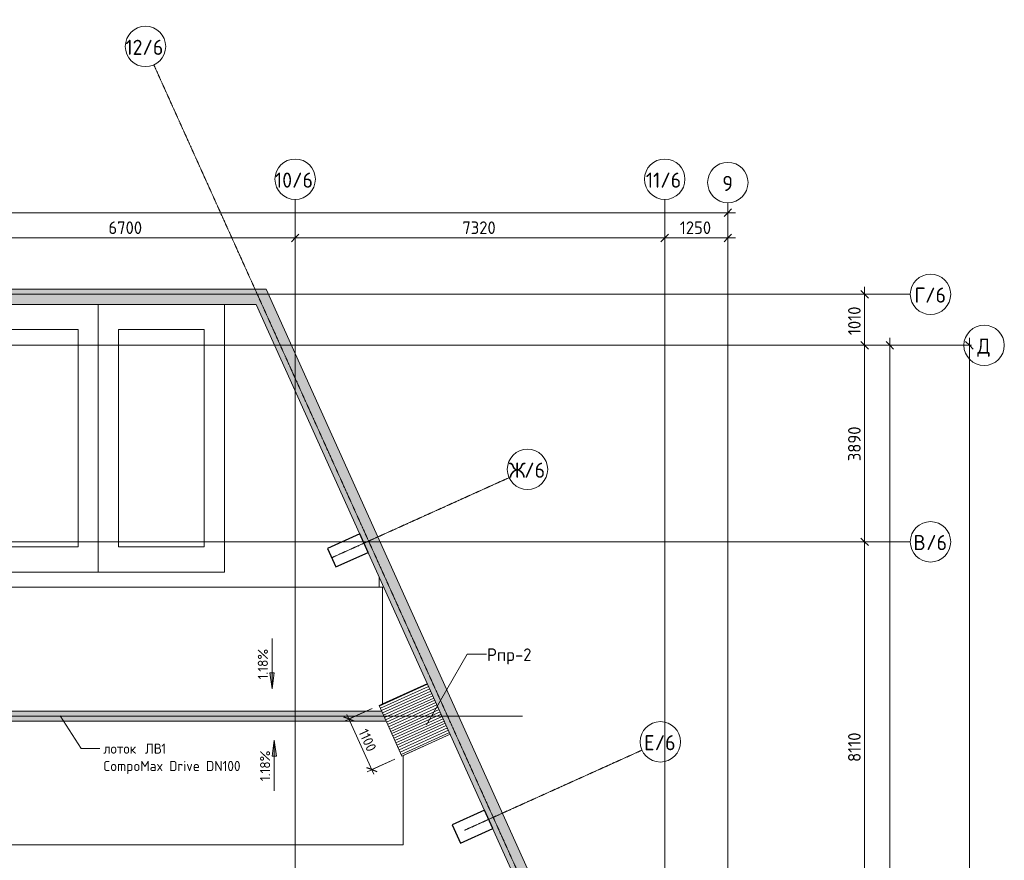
# Model space of a CAD drawing. Header units: millimetres. Extents: x 86102 to 162330, y -10965 to 131946.
# Tile 52 of 52: x 134343 to 153846, y 115305 to 131946. Entities that reach past the tile are written whole.
import ezdxf

# ---------------------------------------------------------------- set-up
doc = ezdxf.new("R2010")
doc.units = ezdxf.units.MM
doc.linetypes.add('4_ Штрихпунктир_ 10 х 2 мм', pattern=[14, 10, -2, 0, -2])
doc.linetypes.add('4_ Штрихпунктир_ 15 х 2 мм', pattern=[19, 15, -2, 0, -2])
for name, color, linetype, lineweight in [('A-ANNO-DIMS', 7, 'Continuous', 5), ('A-ANNO-DIMS-100', 7, 'Continuous', 5), ('A-DETL', 7, 'Continuous', 25), ('A-FLOR', 7, 'Continuous', 13), ('A-WALL', 7, 'Continuous', 13), ('A-WALL-PATT', 7, 'Continuous', 13), ('C-PRKG', 7, 'Continuous', 13), ('G-ANNO-DIMS', 7, 'Continuous', 5), ('G-ANNO-TEXT', 7, 'Continuous', 5), ('M-EQPM', 7, 'Continuous', 13), ('M-EQPM-IDEN', 7, 'Continuous', 5), ('Q-SPCQ', 7, 'Continuous', 13), ('S-COLS', 7, 'Continuous', 25), ('S-GRID', 7, 'Continuous', 5), ('S-GRID-IDEN', 7, 'Continuous', 5)]:
    doc.layers.add(name, color=color, linetype=linetype, lineweight=lineweight)
doc.styles.add('GOST Common_1', font='GOST_Common.ttf', dxfattribs={"height": 300})
doc.styles.add('GOST Common_2', font='GOST_Common.ttf', dxfattribs={"height": 200})
doc.styles.add('GOST Common_3', font='GOST_Common.ttf', dxfattribs={"height": 250})
doc.dimstyles.new('2_5_мм', dxfattribs={"dimscale": 304.8, "dimtxt": 251.428749, "dimasz": 0.492126, "dimexe": 0.492126, "dimexo": 0.492126, "dimgap": 0, "dimtad": 1, "dimdec": 5, "dimrnd": 1e-05, "dimdsep": 46, "dimtxsty": 'GOST Common_3', "dimblk1": 'OBLIQUE', "dimblk2": 'OBLIQUE', "dimsah": 1, "dimcen": 0.09, "dimdle": 0.492126, "dimadec": 5, "dimazin": 2, "dimtfac": 1, "dimtdec": 4, "dimtix": 1, "dimtmove": 0, "dimatfit": 3, "dimfxl": 1, "dimtvp": 1, "dimtolj": 1, "dimtzin": 0, "dimarcsym": 2})
doc.dimstyles.new('2_5_мм_1', dxfattribs={"dimscale": 304.8, "dimtxt": 251.428749, "dimasz": 0.492126, "dimexe": 0.492126, "dimexo": 0.492126, "dimgap": 0, "dimtad": 1, "dimdec": 5, "dimrnd": 1e-05, "dimdsep": 46, "dimtxsty": 'GOST Common_3', "dimblk1": 'OBLIQUE', "dimblk2": 'OBLIQUE', "dimsah": 1, "dimcen": 0.09, "dimdle": 0.492126, "dimadec": 5, "dimazin": 2, "dimtfac": 1, "dimtdec": 4, "dimtix": 1, "dimtmove": 1, "dimatfit": 3, "dimfxl": 1, "dimtvp": 1, "dimtolj": 1, "dimtzin": 0, "dimarcsym": 2})
doc.dimstyles.new('2_мм_1', dxfattribs={"dimscale": 304.8, "dimtxt": 201.142999, "dimasz": 0.492126, "dimexe": 0.328084, "dimexo": 0.492126, "dimgap": 0, "dimtad": 1, "dimdec": 0, "dimdsep": 46, "dimtxsty": 'GOST Common_2', "dimblk1": 'OBLIQUE', "dimblk2": 'OBLIQUE', "dimsah": 1, "dimcen": 0.09, "dimdle": 0.328084, "dimadec": 5, "dimazin": 2, "dimtfac": 1, "dimtdec": 4, "dimtix": 1, "dimtmove": 0, "dimatfit": 3, "dimfxl": 1, "dimtvp": 1, "dimtolj": 1, "dimtzin": 0, "dimarcsym": 2})
pattern_1 = [(45, (0, 0), (-114.04925, 114.04925), []), (45, (114.05, 0), (-114.04925, 114.04925), [201.612, -40.322, 3.353, -36.97])]

# ---------------------------------------------------------------- blocks, each defined once
blk = doc.blocks.new('АР_Машиноместо - 5300x2500_С-V3--02_Подвал_МП_часть В')
at = {"layer": 'C-PRKG'}
for p, q in [((0, 0), (0, 5300)), ((2500, 0), (2500, 5300)), ((400, 4800), (2100, 4800)), ((400, 500), (400, 4800)), ((2100, 500), (2100, 4800)), ((400, 500), (2100, 500)), ((2500, 0), (0, 0))]:
    blk.add_line(p, q, dxfattribs=at)
blk = doc.blocks.new('АР_Машиноместо - 5300x2500_С-V10--02_Подвал_МП_часть В')
at = {"layer": 'C-PRKG'}
for p, q in [((2500, 0), (0, 0)), ((0, 0), (0, -5300)), ((2500, 0), (2500, -5300)), ((400, -500), (400, -4800)), ((400, -500), (2100, -500)), ((2100, -500), (2100, -4800)), ((400, -4800), (2100, -4800))]:
    blk.add_line(p, q, dxfattribs=at)
blk = doc.blocks.new('АР_Лоток - 200х100h_ЛВ1-7189169--02_Подвал_МП_часть В')
at = {"layer": 'M-EQPM', "true_color": 0xdddddd}
blk.add_hatch(color=254, dxfattribs=at).paths.add_polyline_path([(69828, -100), (73651, -100), (73561, 100), (20972, 100), (20972, -100), (61590, -100)])
blk = doc.blocks.new('АР_Приямок - ПР-2_1050х1100-2630290--02_Подвал_МП_часть В')
at = {"layer": 'M-EQPM', "lineweight": 5}
h = blk.add_hatch(dxfattribs=at)
h.set_pattern_fill('FP_4', color=256, style=0, pattern_type=2)
h.set_pattern_definition([(90, (0, 0), (-50, 3e-15), [])])
h.paths.add_polyline_path([(1100, -525), (1100, 525), (0, 525), (0, -525), (1087, -525)])
at = {"layer": 'M-EQPM'}
for p, q in [((0, -525), (0, 525)), ((1100, 525), (1100, -525)), ((1100, -525), (0, -525))]:
    blk.add_line(p, q, dxfattribs=at)
at = {"layer": 'Q-SPCQ'}
for p, q in [((0, -452), (0, -525)), ((0, -525), (1100, -525)), ((1100, -525), (1100, -497))]:
    blk.add_line(p, q, dxfattribs=at)
blk = doc.blocks.new('Ось сетки - 8_0 мм-31302--02_Подвал_МП_часть В')
at = {"layer": 'S-GRID-IDEN'}
blk.add_circle((0, 0), 4, dxfattribs=at)
blk = doc.blocks.new('DIMBLOCK37--02_Подвал_МП_часть В')
at = {"layer": 'A-ANNO-DIMS-100'}
for p, q in [((133100, 127582), (133100, 127776)), ((139800, 127582), (139800, 127776)), ((133100, 127626), (139800, 127626)), ((133100, 127626), (133100, 127582)), ((139800, 127626), (139800, 127582))]:
    blk.add_line(p, q, dxfattribs=at)
at = {"layer": 'A-ANNO-DIMS-100', "lineweight": 25}
for p, q in [((133100, 127626), (133025, 127551)), ((133100, 127626), (133175, 127701)), ((139800, 127626), (139725, 127551)), ((139800, 127626), (139875, 127701))]:
    blk.add_line(p, q, dxfattribs=at)
at = {"layer": 'A-ANNO-DIMS-100', "color": 0, "insert": (136101, 127953), "char_height": 250, "width": 838.66, "attachment_point": 1, "line_spacing_factor": 1.022761, "style": 'GOST Common_3'}
blk.add_mtext('6700', dxfattribs=at)
blk = doc.blocks.new('_Oblique')
at = {"color": 0, "linetype": 'ByBlock', "lineweight": -2}
blk.add_line((-0.5, -0.5), (0.5, 0.5), dxfattribs=at)
blk = doc.blocks.new('DIMBLOCK38--02_Подвал_МП_часть В')
at = {"layer": 'A-ANNO-DIMS-100'}
for p, q in [((139800, 127582), (139800, 127776)), ((147120, 127582), (147120, 127776)), ((139800, 127626), (147120, 127626)), ((139800, 127626), (139800, 127582)), ((147120, 127626), (147120, 127582))]:
    blk.add_line(p, q, dxfattribs=at)
at = {"layer": 'A-ANNO-DIMS-100', "lineweight": 25}
for p, q in [((139800, 127626), (139725, 127551)), ((139800, 127626), (139875, 127701)), ((147120, 127626), (147045, 127551)), ((147120, 127626), (147195, 127701))]:
    blk.add_line(p, q, dxfattribs=at)
at = {"layer": 'A-ANNO-DIMS-100', "color": 0, "insert": (143111, 127953), "char_height": 250, "width": 838.66, "attachment_point": 1, "line_spacing_factor": 1.022761, "style": 'GOST Common_3'}
blk.add_mtext('7320', dxfattribs=at)
blk = doc.blocks.new('DIMBLOCK39--02_Подвал_МП_часть В')
at = {"layer": 'A-ANNO-DIMS-100'}
for p, q in [((147120, 127582), (147120, 127776)), ((148370, 127582), (148370, 127776)), ((147120, 127626), (148520, 127626)), ((147120, 127626), (147120, 127582)), ((148370, 127626), (148370, 127582))]:
    blk.add_line(p, q, dxfattribs=at)
at = {"layer": 'A-ANNO-DIMS-100', "lineweight": 25}
for p, q in [((147120, 127626), (147045, 127551)), ((147120, 127626), (147195, 127701)), ((148370, 127626), (148295, 127551)), ((148370, 127626), (148445, 127701))]:
    blk.add_line(p, q, dxfattribs=at)
at = {"layer": 'A-ANNO-DIMS-100', "color": 0, "insert": (147419, 127953), "char_height": 250, "width": 782.41, "attachment_point": 1, "line_spacing_factor": 1.022761, "style": 'GOST Common_3'}
blk.add_mtext('1250', dxfattribs=at)
blk = doc.blocks.new('DIMBLOCK54--02_Подвал_МП_часть В')
at = {"layer": 'A-ANNO-DIMS-100'}
for p, q in [((151122, 121610), (150928, 121610)), ((151078, 113500), (151078, 121610)), ((151078, 121610), (151122, 121610)), ((151122, 113500), (150928, 113500)), ((151078, 113500), (151122, 113500))]:
    blk.add_line(p, q, dxfattribs=at)
at = {"layer": 'A-ANNO-DIMS-100', "lineweight": 25}
for p, q in [((151078, 121610), (151003, 121685)), ((151078, 121610), (151153, 121535)), ((151078, 113500), (151003, 113575)), ((151078, 113500), (151153, 113425))]:
    blk.add_line(p, q, dxfattribs=at)
at = {"layer": 'A-ANNO-DIMS-100', "color": 0, "insert": (150751, 117252), "char_height": 250, "width": 726.16, "attachment_point": 1, "rotation": 90, "line_spacing_factor": 1.022761, "style": 'GOST Common_3'}
blk.add_mtext('8110', dxfattribs=at)
blk = doc.blocks.new('DIMBLOCK55--02_Подвал_МП_часть В')
at = {"layer": 'A-ANNO-DIMS-100'}
for p, q in [((151122, 125500), (150928, 125500)), ((151078, 121610), (151078, 125500)), ((151078, 125500), (151122, 125500)), ((151122, 121610), (150928, 121610)), ((151078, 121610), (151122, 121610))]:
    blk.add_line(p, q, dxfattribs=at)
at = {"layer": 'A-ANNO-DIMS-100', "lineweight": 25}
for p, q in [((151078, 125500), (151003, 125575)), ((151078, 125500), (151153, 125425)), ((151078, 121610), (151003, 121685)), ((151078, 121610), (151153, 121535))]:
    blk.add_line(p, q, dxfattribs=at)
at = {"layer": 'A-ANNO-DIMS-100', "color": 0, "insert": (150751, 123206), "char_height": 250, "width": 838.66, "attachment_point": 1, "rotation": 90, "line_spacing_factor": 1.022761, "style": 'GOST Common_3'}
blk.add_mtext('3890', dxfattribs=at)
blk = doc.blocks.new('DIMBLOCK56--02_Подвал_МП_часть В')
at = {"layer": 'A-ANNO-DIMS-100', "lineweight": 25}
for p, q in [((151078, 126510), (151003, 126585)), ((151078, 126510), (151153, 126435)), ((151078, 125500), (151003, 125575)), ((151078, 125500), (151153, 125425))]:
    blk.add_line(p, q, dxfattribs=at)
at = {"layer": 'A-ANNO-DIMS-100'}
for p, q in [((151078, 125500), (151078, 126660)), ((151122, 126510), (150928, 126510)), ((151078, 126510), (151122, 126510)), ((151122, 125500), (150928, 125500)), ((151078, 125500), (151122, 125500))]:
    blk.add_line(p, q, dxfattribs=at)
at = {"layer": 'A-ANNO-DIMS-100', "color": 0, "insert": (150751, 125702), "char_height": 250, "width": 726.16, "attachment_point": 1, "rotation": 90, "line_spacing_factor": 1.022761, "style": 'GOST Common_3'}
blk.add_mtext('1010', dxfattribs=at)
blk = doc.blocks.new('DIMBLOCK93--02_Подвал_МП_часть В')
at = {"layer": 'A-ANNO-DIMS-100'}
for p, q in [((93600, 128082), (93600, 128276)), ((148370, 128082), (148370, 128276)), ((93450, 128126), (148520, 128126)), ((93600, 128126), (93600, 128082)), ((148370, 128126), (148370, 128082))]:
    blk.add_line(p, q, dxfattribs=at)
at = {"layer": 'A-ANNO-DIMS-100', "lineweight": 25}
for p, q in [((93600, 128126), (93675, 128201)), ((148370, 128126), (148445, 128201)), ((93600, 128126), (93525, 128051)), ((148370, 128126), (148295, 128051))]:
    blk.add_line(p, q, dxfattribs=at)
at = {"layer": 'A-ANNO-DIMS-100', "color": 0, "insert": (120535, 128453), "char_height": 250, "width": 1079.01, "attachment_point": 1, "line_spacing_factor": 1.022761, "style": 'GOST Common_3'}
blk.add_mtext('54770', dxfattribs=at)
blk = doc.blocks.new('DIMBLOCK94--02_Подвал_МП_часть В')
at = {"layer": 'A-ANNO-DIMS-100'}
for p, q in [((151578, 60250), (151578, 125650)), ((151622, 125500), (151428, 125500)), ((151578, 125500), (151622, 125500)), ((151622, 60400), (151428, 60400)), ((151578, 60400), (151622, 60400))]:
    blk.add_line(p, q, dxfattribs=at)
at = {"layer": 'A-ANNO-DIMS-100', "lineweight": 25}
for p, q in [((151578, 125500), (151503, 125575)), ((151578, 125500), (151653, 125425)), ((151578, 60400), (151503, 60475)), ((151578, 60400), (151653, 60325))]:
    blk.add_line(p, q, dxfattribs=at)
at = {"layer": 'A-ANNO-DIMS-100', "color": 0, "insert": (151251, 92537), "char_height": 250, "width": 992.08, "attachment_point": 1, "rotation": 90, "line_spacing_factor": 1.022761, "style": 'GOST Common_3'}
blk.add_mtext('65100', dxfattribs=at)
blk = doc.blocks.new('DIMBLOCK156--02_Подвал_МП_часть В')
at = {"layer": 'A-ANNO-DIMS-100'}
for p, q in [((141324, 118310), (140775, 118062)), ((141359, 117009), (140825, 118194)), ((140866, 118103), (141324, 118310)), ((141776, 117307), (141227, 117059)), ((141318, 117100), (141776, 117307))]:
    blk.add_line(p, q, dxfattribs=at)
at = {"layer": 'A-ANNO-DIMS-100', "lineweight": 25}
for p, q in [((140866, 118103), (140767, 118140)), ((140866, 118103), (140965, 118065)), ((141318, 117100), (141219, 117138)), ((141318, 117100), (141417, 117063))]:
    blk.add_line(p, q, dxfattribs=at)
at = {"layer": 'A-ANNO-DIMS-100', "color": 0, "insert": (141231, 117930), "char_height": 200, "width": 580.93, "attachment_point": 1, "rotation": 294.2863, "line_spacing_factor": 1.022761, "style": 'GOST Common_2'}
blk.add_mtext('1100', dxfattribs=at)
blk = doc.blocks.new('DIMBLOCK191--02_Подвал_МП_часть В')
at = {"layer": 'A-ANNO-DIMS-100'}
for p, q in [((153154, 99300), (153154, 125650)), ((153196, 125500), (153004, 125500)), ((153154, 125500), (153196, 125500)), ((153154, 111143), (153154, 112400)), ((153154, 110169), (153154, 111143)), ((153198, 99300), (153004, 99300)), ((153154, 99300), (153198, 99300))]:
    blk.add_line(p, q, dxfattribs=at)
at = {"layer": 'A-ANNO-DIMS-100', "lineweight": 25}
for p, q in [((153154, 125500), (153079, 125575)), ((153154, 125500), (153229, 125425)), ((153154, 99300), (153079, 99375)), ((153154, 99300), (153229, 99225))]:
    blk.add_line(p, q, dxfattribs=at)
at = {"layer": 'A-ANNO-DIMS-100', "color": 0, "insert": (152828, 110169), "char_height": 250, "width": 1048.33, "attachment_point": 1, "rotation": 90, "line_spacing_factor": 1.022761, "style": 'GOST Common_3'}
blk.add_mtext('26200', dxfattribs=at)

msp = doc.modelspace()

# ---------------------------------------------------------------- hatches: boundary and pattern name
at = {"layer": 'A-WALL-PATT', "lineweight": 5}
h = msp.add_hatch(dxfattribs=at)
h.set_pattern_fill('FP_3', color=256, style=0, pattern_type=2)
h.set_pattern_definition(pattern_1)
h.paths.add_polyline_path([(139359.663761, 126310), (139224.295213, 126610), (88922.230126, 126610), (88922.230126, 126310), (139030.536667, 126310)])
h = msp.add_hatch(dxfattribs=at)
h.set_pattern_fill('FP_3', color=256, style=0, pattern_type=2)
h.set_pattern_definition(pattern_1)
h.paths.add_polyline_path([(147320, 107939.122588), (147320, 108668.524872), (139359.663761, 126310), (139030.536667, 126310), (147020, 108603.97422)])
at = {"layer": 'G-ANNO-DIMS'}
for points in [[(139341.169245, 118696.764746), (139382.968913, 119014.264746), (139299.369577, 119014.264746)], [(139385.9404, 117682.173623), (139344.140732, 117364.673623), (139427.740068, 117364.673623)]]:
    msp.add_hatch(color=256, dxfattribs=at).paths.add_polyline_path(points)

# ---------------------------------------------------------------- linework, layer by layer
at = {"layer": 'A-DETL', "linetype": '4_ Штрихпунктир_ 15 х 2 мм', "lineweight": 5}
msp.add_line((88922.230126, 118160), (144300, 118160), dxfattribs=at)
at = {"layer": 'A-FLOR'}
for p, q in [((141462.919092, 120710), (141462.919092, 120919.421919)), ((88922.230126, 120710), (141557.416229, 120710)), ((141527.162442, 118401.236751), (141527.162442, 120710)), ((142417.846372, 118803.138718), (141527.162442, 118401.236751)), ((88922.230126, 118260), (141510.98121, 118260)), ((141601.226908, 118060), (88922.230126, 118060)), ((142870.271607, 117800.486532), (141938.45811, 117380.025732)), ((141938.45811, 117380.025732), (141938.45811, 115610)), ((141938.45811, 115610), (88922.230126, 115610))]:
    msp.add_line(p, q, dxfattribs=at)
at = {"layer": 'A-WALL'}
for p, q in [((139224.295213, 126610), (88922.230126, 126610)), ((147320, 108668.524872), (139224.295213, 126610)), ((127300, 126310), (139030.536667, 126310)), ((139030.536667, 126310), (147020, 108603.97422))]:
    msp.add_line(p, q, dxfattribs=at)
at = {"layer": 'G-ANNO-DIMS'}
for p, q in [((139341.169245, 119696.764746), (139341.169245, 118696.764746)), ((139382.968913, 119014.264746), (139299.369577, 119014.264746)), ((139299.369577, 119014.264746), (139341.169245, 118696.764746)), ((139341.169245, 118696.764746), (139382.968913, 119014.264746)), ((139385.9404, 117682.173623), (139344.140732, 117364.673623)), ((139427.740068, 117364.673623), (139385.9404, 117682.173623)), ((139385.9404, 116682.173623), (139385.9404, 117682.173623)), ((139344.140732, 117364.673623), (139427.740068, 117364.673623))]:
    msp.add_line(p, q, dxfattribs=at)
at = {"layer": 'G-ANNO-TEXT'}
for p, q in [((135147.15894, 118162.568002), (135559.86162, 117515.032554)), ((135559.86162, 117515.032554), (135933.378487, 117515.032554))]:
    msp.add_line(p, q, dxfattribs=at)
at = {"layer": 'M-EQPM-IDEN'}
for p, q in [((142401.49559, 117984.971354), (143209.514572, 119388.372743)), ((143209.514572, 119388.372743), (143592.260405, 119388.372743))]:
    msp.add_line(p, q, dxfattribs=at)
at = {"layer": 'S-COLS'}
for p, q in [((141081.388724, 121764.958879), (140442.298063, 121476.582963)), ((141245.906991, 121400.358084), (141081.388724, 121764.958879)), ((140442.298063, 121476.582963), (140606.816331, 121111.982168)), ((140606.816331, 121111.982168), (141245.906991, 121400.358084)), ((143549.162734, 116295.946954), (142910.072073, 116007.571038)), ((143713.681001, 115931.346159), (143549.162734, 116295.946954)), ((142910.072073, 116007.571038), (143074.590341, 115642.970243)), ((143074.590341, 115642.970243), (143713.681001, 115931.346159))]:
    msp.add_line(p, q, dxfattribs=at)
at = {"layer": 'S-GRID', "linetype": '4_ Штрихпунктир_ 10 х 2 мм'}
for p, q in [((147410.077276, 107982.629935), (137000.296026, 131052.496772)), ((139800, 103519.533888), (139800, 128388.42805)), ((147120, 103519.533888), (147120, 128388.42805)), ((148370, 55871.201096), (148370, 128322.054704)), ((151984.481863, 126510), (87806.844828, 126510)), ((153045.862349, 125500), (87806.844828, 125500)), ((140524.303921, 121294.843864), (144037.344608, 122880.027919)), ((151984.481863, 121610), (87806.844828, 121610)), ((143155.634764, 115899.633442), (146668.675451, 117484.817497))]:
    msp.add_line(p, q, dxfattribs=at)

# ---------------------------------------------------------------- block references
at = {"layer": 'C-PRKG'}
msp.add_blockref('АР_Машиноместо - 5300x2500_С-V3--02_Подвал_МП_часть В', (133400, 121010), dxfattribs=at)
at = {"layer": 'C-PRKG', "rotation": 180}
msp.add_blockref('АР_Машиноместо - 5300x2500_С-V10--02_Подвал_МП_часть В', (138400, 121010), dxfattribs=at)
at = {"layer": 'M-EQPM', "rotation": 294.2862526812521}
msp.add_blockref('АР_Приямок - ПР-2_1050х1100-2630290--02_Подвал_МП_часть В', (141939.307828, 118587.208492), dxfattribs=at)
at = {"layer": 'M-EQPM'}
msp.add_blockref('АР_Лоток - 200х100h_ЛВ1-7189169--02_Подвал_МП_часть В', (67950, 118160), dxfattribs=at)
at = {"layer": 'S-GRID-IDEN'}
for p, xscale, yscale, zscale, rotation in [((136835.777759, 131417.097567), 99.99999999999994, 99.99999999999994, 99.99999999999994, 24.28625268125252), ((152384.481863, 126510), 99.99999999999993, 99.99999999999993, 99.99999999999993, 89.99999999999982), ((153445.862349, 125500), 99.99999999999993, 99.99999999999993, 99.99999999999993, 89.99999999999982), ((144401.945403, 123044.546187), 99.99999999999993, 99.99999999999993, 99.99999999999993, 294.2862526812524), ((152384.481863, 121610), 99.99999999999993, 99.99999999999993, 99.99999999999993, 89.99999999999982), ((147033.276246, 117649.335765), 99.99999999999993, 99.99999999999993, 99.99999999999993, 294.2862526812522)]:
    msp.add_blockref('Ось сетки - 8_0 мм-31302--02_Подвал_МП_часть В', p, dxfattribs=dict(at, xscale=xscale, yscale=yscale, zscale=zscale, rotation=rotation))
at = {"layer": 'S-GRID-IDEN', "xscale": 99.99999999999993, "yscale": 99.99999999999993, "zscale": 99.99999999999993}
for p in [(139800, 128788.42805), (147120, 128788.42805), (148370, 128722.054704)]:
    msp.add_blockref('Ось сетки - 8_0 мм-31302--02_Подвал_МП_часть В', p, dxfattribs=at)

# ---------------------------------------------------------------- texts
at = {"layer": 'G-ANNO-DIMS', "char_height": 200, "width": 745.80863138, "attachment_point": 1, "rotation": 90, "line_spacing_factor": 1.022761, "style": 'GOST Common_2'}
for insert in [(139059.803584, 118886.011149), (139104.574739, 116871.420027)]:
    msp.add_mtext('1.18%', dxfattribs=dict(at, insert=insert))
at = {"layer": 'G-ANNO-TEXT', "char_height": 200, "attachment_point": 1, "style": 'GOST Common_2'}
for s, insert, width in [('\\fGOST Common|b0|i0|c204|p34|; ', (136752.440987, 117615.032554), 88.185625), ('ЛВ', (136825.201404, 117615.032554), 392.826875), ('\\fGOST Common|b0|i0|c204|p34|;1', (137149.315987, 117615.032554), 120.253125), ('лоток', (135998.378487, 117615.032554), 913.92375), ('CompoMax Drive DN100', (135998.378487, 117271.074221), 3310.969375)]:
    msp.add_mtext(s, dxfattribs=dict(at, insert=insert, width=width))
at = {"layer": 'M-EQPM-IDEN', "char_height": 250, "attachment_point": 1, "style": 'GOST Common_3'}
for s, insert, width in [('Рпр', (143598.864882, 119499.299827), 673.4175), ('-2', (144154.489882, 119499.299827), 432.91125)]:
    msp.add_mtext(s, dxfattribs=dict(at, insert=insert, width=width))
at = {"layer": 'S-GRID-IDEN', "char_height": 300, "attachment_point": 1, "style": 'GOST Common_1'}
for s, insert, width in [('12/6', (136436.727437, 131549.362791), 962.025), ('10/6', (139399.87793, 128920.515199), 962.025), ('11/6', (146745.87793, 128920.515199), 897.89), ('\\fGOST Common|b0|i0|c204|p34|;9', (148260.87793, 128854.141853), 256.54), ('\\fGOST Common|b0|i0|c204|p34|;Г', (152066.06138, 126644.544597), 256.54), ('/6', (152277.728047, 126644.544597), 513.08), ('\\fGOST Common|b0|i0|c204|p34|;Д', (153309.441867, 125634.544597), 328.691875), ('\\fGOST Common|b0|i0|c204|p34|;Ж', (144032.543961, 123178.263175), 368.77625), ('/6', (144336.814794, 123178.263175), 513.08), ('\\fGOST Common|b0|i0|c204|p34|;В', (152046.56138, 121744.544597), 304.64125), ('/6', (152297.915547, 121744.544597), 513.08), ('/6', (146921.54147, 117783.052754), 513.08), ('\\fGOST Common|b0|i0|c204|p34|;Е', (146709.874804, 117783.052754), 256.54)]:
    msp.add_mtext(s, dxfattribs=dict(at, insert=insert, width=width))

# ---------------------------------------------------------------- dimensions: what is measured, and where the dimension line sits
at = {"layer": 'A-ANNO-DIMS'}
for base, p1, p2, override, picture, middle in [((148370.0000000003, 128125.7933243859), (93599.9999999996, 128231.8593415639), (148370.0000000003, 128231.8593415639), {"dimpost": '<>', "dimfxl": 54770}, 'DIMBLOCK93--02_Подвал_МП_часть В', (120984.9999999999, 128250.7933243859)), ((139800.0000000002, 127625.7933243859), (133100.0000000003, 127731.8593415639), (139800.0000000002, 127731.8593415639), {"dimpost": '<>', "dimfxl": 6700}, 'DIMBLOCK37--02_Подвал_МП_часть В', (136450.0000000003, 127750.7933243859)), ((147120.0000000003, 127625.7933243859), (139800.0000000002, 127731.8593415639), (147120.0000000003, 127731.8593415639), {"dimpost": '<>', "dimfxl": 7320}, 'DIMBLOCK38--02_Подвал_МП_часть В', (143460.0000000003, 127750.7933243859)), ((148370, 127625.793324), (147120, 127731.859342), (148370, 127731.859342), {"dimpost": '<>', "dimfxl": 1250}, 'DIMBLOCK39--02_Подвал_МП_часть В', (147745, 127750.793324))]:
    dim = msp.add_linear_dim(base=base, p1=p1, p2=p2, dimstyle='2_5_мм', override=override, dxfattribs=at)
    dim.commit()
    dim.dimension.update_dxf_attribs({"geometry": picture, "text_midpoint": middle})
for base, p1, p2, angle, dimstyle, override, picture, middle in [((151077.872731, 126510), (150971.806714, 125500), (150971.806714, 126510), 90, '2_5_мм', {"dimpost": '<>', "dimfxl": 1010}, 'DIMBLOCK56--02_Подвал_МП_часть В', (150952.872731, 126005)), ((151577.8727307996, 125500.0000000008), (151471.8067136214, 60400.0000000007), (151471.8067136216, 125500.0000000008), 90, '2_5_мм', {"dimpost": '<>', "dimfxl": 65100}, 'DIMBLOCK94--02_Подвал_МП_часть В', (151452.8727307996, 92950.0000000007)), ((151077.872731, 125500), (150971.806714, 121610), (150971.806714, 125500), 90, '2_5_мм', {"dimpost": '<>', "dimfxl": 3890}, 'DIMBLOCK55--02_Подвал_МП_часть В', (150952.872731, 123555)), ((151077.8727307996, 121610.0000000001), (150971.8067136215, 113500), (150971.8067136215, 121610), 90, '2_5_мм', {"dimpost": '<>', "dimfxl": 8110}, 'DIMBLOCK54--02_Подвал_МП_часть В', (150952.8727307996, 117555)), ((140865.837122, 118102.827923), (141913.19452, 117368.62608), (141460.769285, 118371.278267), 294.2862526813, '2_мм_1', {"dimpost": '<>', "dimfxl": 1100}, 'DIMBLOCK156--02_Подвал_МП_часть В', (141183.199938, 117642.631397))]:
    dim = msp.add_linear_dim(base=base, p1=p1, p2=p2, angle=angle, dimstyle=dimstyle, override=override, dxfattribs=at)
    dim.commit()
    dim.dimension.update_dxf_attribs({"geometry": picture, "text_midpoint": middle})
dim = msp.add_linear_dim(base=(153154.3204885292, 125500.0000000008), p1=(153048.2544713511, 99300.0000000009), p2=(153045.8623488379, 125500.0000000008), angle=90, dimstyle='2_5_мм_1', override={"dimpost": '<>', "dimfxl": 26200.000109}, dxfattribs=at)
dim.commit()
dim.dimension.update_dxf_attribs({"geometry": 'DIMBLOCK191--02_Подвал_МП_часть В', "text_midpoint": (152994.2800792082, 110693.2356611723), "dimtype": 160, "text_rotation": 90})

doc.saveas('drawing.dxf')
